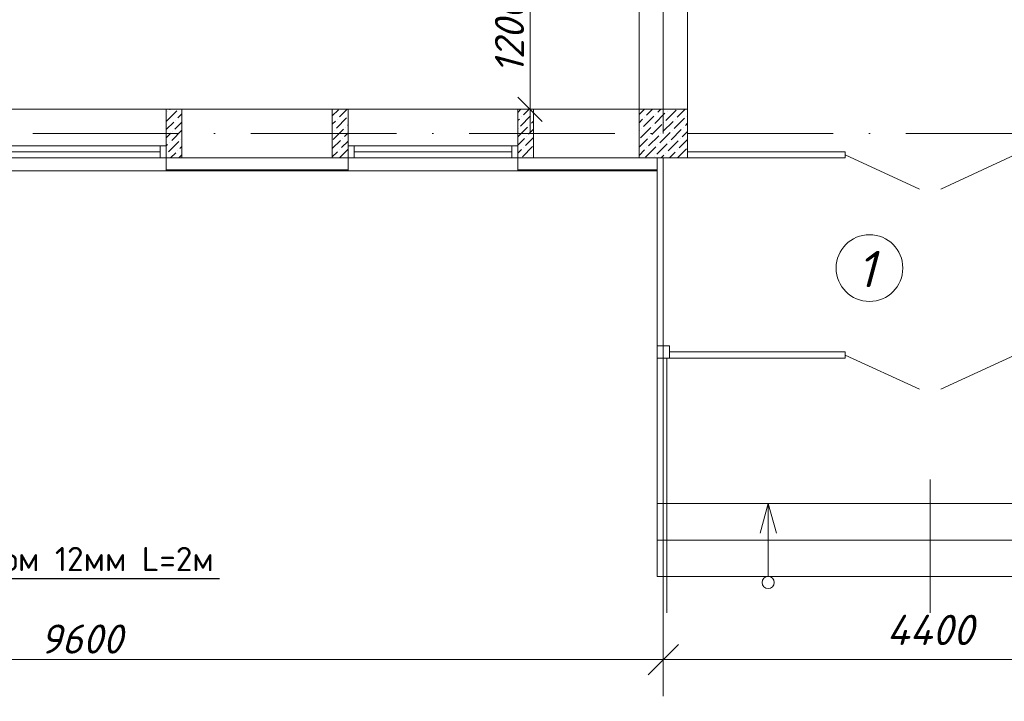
# Model space of a CAD drawing. Header units: millimetres. Extents: x 1114507 to 93926427, y 174473 to 817039.
# Tile 250 of 256: x 1673227 to 1681347, y 762146 to 767764. Entities that reach past the tile are written whole.
import ezdxf
from ezdxf import colors
from ezdxf.entities.mleader import LeaderData, LeaderLine
from ezdxf.math import Vec2, Vec3

# ---------------------------------------------------------------- set-up
doc = ezdxf.new("R2010")
doc.units = ezdxf.units.MM
doc.linetypes.add('ACAD_ISO10W100', pattern=[18, 12, -3, 0, -3])
for name, color, linetype, lineweight in [('expl', 234, 'Continuous', 13), ('размеры', 12, 'Continuous', 15), ('ТЕХНОЛОГИЯ', 36, 'Continuous', 18)]:
    doc.layers.add(name, color=color, linetype=linetype, lineweight=lineweight)
doc.layers.add('NOTE', color=3, linetype='Continuous')
doc.layers.add('RAZMERNAR', color=152, linetype='Continuous')
doc.styles.add('ISOCPEUR 1', font='isocpeur.TTF')
doc.styles.get("Standard").update_dxf_attribs({"font": 'isocpeui.ttf'})
doc.styles.add('ГОСТ 300', font='isocpeui.ttf', dxfattribs={"height": 300})
doc.linetypes.add('FENCELINE1', pattern='A,6.35,-2.54,[133,ltypeshp.shx,S=2.54,R=0,X=-2.54,Y=0],-2.54,25.4', length=36.83)
doc.dimstyles.new('Санжар', dxfattribs={"dimtxt": 240, "dimasz": 200, "dimexe": 200, "dimexo": 200, "dimgap": 50, "dimtad": 1, "dimdec": 0, "dimtxsty": 'Standard', "dimblk": 'OBLIQUE', "dimcen": 2.5, "dimdle": 200, "dimclrd": 152, "dimclre": 152, "dimclrt": 152, "dimadec": 0, "dimazin": 0, "dimtfac": 1, "dimtdec": 0, "dimtmove": 0, "dimatfit": 3, "dimldrblk": 'OBLIQUE', "dimfxl": 0, "dimlwd": 0, "dimlwe": 0, "dimarcsym": 0})

# ---------------------------------------------------------------- blocks, each defined once
blk = doc.blocks.new('_Oblique')
at = {"color": 0, "linetype": 'ByBlock', "lineweight": -2}
blk.add_line((-0.5, -0.5), (0.5, 0.5), dxfattribs=at)
blk = doc.blocks.new('blok1qavmak')
at = {"color": 1, "linetype": 'ACAD_ISO10W100', "lineweight": 0, "ltscale": 100}
for p, q in [((1504960.8, 782425.1), (1504960.8, 766825.1)), ((1518960.8, 766825.1), (1491960.8, 766825.1))]:
    blk.add_line(p, q, dxfattribs=at)
at = {"lineweight": 0, "ltscale": 100}
for p, q in [((1505160.8, 773325.1), (1505160.8, 767025.1)), ((1504760.8, 772925.1), (1504760.8, 767025.1)), ((1500860.8, 767025.1), (1499460.8, 767025.1)), ((1500860.8, 767025.1), (1502360.8, 767025.1)), ((1500860.8, 767025.1), (1500860.8, 766625.1)), ((1502360.8, 767025.1), (1502360.8, 766625.1)), ((1503760.8, 767025.1), (1502360.8, 767025.1)), ((1503760.8, 767025.1), (1504760.8, 767025.1)), ((1503760.8, 767025.1), (1503760.8, 766625.1)), ((1500860.8, 766625.1), (1502360.8, 766625.1)), ((1503760.8, 766625.1), (1505160.8, 766625.1)), ((1500860.8, 766518.1), (1499460.8, 766518.1)), ((1503760.8, 766518.1), (1502360.8, 766518.1)), ((1504910.8, 763175.1), (1504910.8, 766518.1)), ((1504910.8, 763775.1), (1509410.8, 763775.1)), ((1504910.8, 763475.1), (1509410.8, 763475.1)), ((1504910.8, 763175.1), (1509410.8, 763175.1))]:
    blk.add_line(p, q, dxfattribs=at)
at = {"linetype": 'Continuous', "lineweight": 0, "ltscale": 100}
for p, q in [((1500864.3, 766928.6, 0), (1500948.5, 767012.7, 0)), ((1500872.7, 767004.3, 0), (1500872.7, 767004.3, 0)), ((1500889.6, 767021.2, 0), (1500893.5, 767025.1, 0)), ((1500956.9, 766953.8, 0), (1500990.8, 766987.7, 0)), ((1502230.8, 766970.8, 0), (1502281.2, 767021.2, 0)), ((1502264.4, 766869.6, 0), (1502348.6, 766953.8, 0)), ((1502289.7, 766962.2, 0), (1502352.5, 767025.1, 0)), ((1503760.8, 767000.2, 0), (1503785.8, 767025.1, 0)), ((1503781.8, 766886.5, 0), (1503866, 766970.6, 0)), ((1503790.3, 766962.2, 0), (1503790.3, 766962.2, 0)), ((1503807.1, 766979.1, 0), (1503853.1, 767025.1, 0)), ((1503882.9, 766987.5, 0), (1503882.9, 766987.5, 0)), ((1504760.8, 766981.7), (1504804.2, 767025.1)), ((1504797.6, 766883.7), (1504881.8, 766967.9)), ((1504806, 766959.5), (1504806, 766959.5)), ((1504822.8, 766976.3), (1504871.6, 767025.1)), ((1504890.2, 766909), (1504974.4, 766993.2)), ((1504898.6, 766984.8), (1504898.6, 766984.8)), ((1504915.4, 767001.6), (1504938.9, 767025.1)), ((1504982.8, 766934.2), (1505067, 767018.4)), ((1504991.2, 767010), (1504991.2, 767010)), ((1505050.1, 766866.9), (1505134.3, 766951.1)), ((1505075.4, 766959.5), (1505141, 767025.1)), ((1505151.2, 766967.9), (1505151.2, 766967.9)), ((1500860.8, 766857.7, 0), (1500923.3, 766920.1, 0)), ((1500931.7, 766861.2, 0), (1500990.8, 766920.4, 0)), ((1500940.1, 766937, 0), (1500940.1, 766937, 0)), ((1502230.8, 766903.4, 0), (1502256, 766928.6, 0)), ((1502272.8, 766945.4, 0), (1502272.8, 766945.4, 0)), ((1502340.2, 766878, 0), (1502340.2, 766878, 0)), ((1502357, 766894.9, 0), (1502360.8, 766898.7, 0)), ((1503760.8, 766932.8, 0), (1503773.4, 766945.4, 0)), ((1503760.8, 766798.1, 0), (1503840.8, 766878, 0)), ((1503765, 766869.6, 0), (1503765, 766869.6, 0)), ((1503857.6, 766894.9, 0), (1503857.6, 766894.9, 0)), ((1503874.4, 766911.7, 0), (1503890.8, 766928.1, 0)), ((1504760.8, 766914.4), (1504789.2, 766942.7)), ((1504772.3, 766791.1), (1504856.5, 766875.3)), ((1504780.7, 766866.9), (1504780.7, 766866.9)), ((1504864.9, 766816.4), (1504949.1, 766900.6)), ((1504873.3, 766892.2), (1504873.3, 766892.2)), ((1504957.5, 766841.6), (1505041.7, 766925.8)), ((1504966, 766917.4), (1504966, 766917.4)), ((1505058.6, 766942.7), (1505058.6, 766942.7)), ((1505125.9, 766875.3), (1505125.9, 766875.3)), ((1505142.8, 766892.2), (1505160.8, 766910.2)), ((1500860.8, 766790.4, 0), (1500898, 766827.5, 0)), ((1500906.4, 766768.6, 0), (1500990.6, 766852.8, 0)), ((1500914.8, 766844.4, 0), (1500914.8, 766844.4, 0)), ((1502239.2, 766777, 0), (1502323.3, 766861.2, 0)), ((1502247.6, 766852.8, 0), (1502247.6, 766852.8, 0)), ((1502314.9, 766785.4, 0), (1502314.9, 766785.4, 0)), ((1502331.8, 766802.3, 0), (1502360.8, 766831.4, 0)), ((1503760.8, 766730.8, 0), (1503815.5, 766785.4, 0)), ((1503823.9, 766726.5, 0), (1503890.8, 766793.4, 0)), ((1503832.4, 766802.3, 0), (1503832.4, 766802.3, 0)), ((1503849.2, 766819.1, 0), (1503890.8, 766860.8, 0)), ((1504760.8, 766847), (1504763.9, 766850.1)), ((1504839.7, 766723.8), (1504923.9, 766808)), ((1504848.1, 766799.5), (1504848.1, 766799.5)), ((1504932.3, 766749), (1505016.5, 766833.2)), ((1504940.7, 766824.8), (1504940.7, 766824.8)), ((1505024.9, 766774.3), (1505109.1, 766858.5)), ((1505033.3, 766850.1), (1505033.3, 766850.1)), ((1505117.5, 766799.5), (1505160.8, 766842.9)), ((1500860.8, 766723, 0), (1500872.7, 766734.9, 0)), ((1500881.2, 766676, 0), (1500965.3, 766760.2, 0)), ((1500889.6, 766751.8, 0), (1500889.6, 766751.8, 0)), ((1500973.8, 766701.2, 0), (1500990.8, 766718.3, 0)), ((1500982.2, 766777, 0), (1500982.2, 766777, 0)), ((1502230.8, 766701.4, 0), (1502298.1, 766768.6, 0)), ((1502306.5, 766709.7, 0), (1502360.8, 766764, 0)), ((1503798.7, 766633.9, 0), (1503882.9, 766718.1, 0)), ((1503807.1, 766709.7, 0), (1503807.1, 766709.7, 0)), ((1504760.8, 766712.3), (1504831.3, 766782.7)), ((1504814.4, 766631.2), (1504898.6, 766715.4)), ((1504822.8, 766706.9), (1504822.8, 766706.9)), ((1504907, 766656.4), (1504991.2, 766740.6)), ((1504915.4, 766732.2), (1504915.4, 766732.2)), ((1504999.6, 766681.7), (1505083.8, 766765.9)), ((1505008.1, 766757.4), (1505008.1, 766757.4)), ((1505092.2, 766706.9), (1505160.8, 766775.5)), ((1505100.7, 766782.7), (1505100.7, 766782.7)), ((1500864.3, 766659.1, 0), (1500864.3, 766659.1, 0)), ((1500897.6, 766625.1, 0), (1500940.1, 766667.6, 0)), ((1500956.9, 766684.4, 0), (1500956.9, 766684.4, 0)), ((1500965, 766625.1, 0), (1500990.8, 766651, 0)), ((1502230.8, 766634, 0), (1502272.8, 766676, 0)), ((1502289.3, 766625.1, 0), (1502360.8, 766696.7, 0)), ((1502289.7, 766692.8, 0), (1502289.7, 766692.8, 0)), ((1502357, 766625.5, 0), (1502357, 766625.5, 0)), ((1503760.8, 766663.4, 0), (1503790.3, 766692.8, 0)), ((1503857.2, 766625.1, 0), (1503857.6, 766625.5, 0)), ((1503874.4, 766642.3, 0), (1503874.4, 766642.3, 0)), ((1504760.8, 766644.9), (1504806, 766690.1)), ((1504890.2, 766639.6), (1504890.2, 766639.6)), ((1504943.1, 766625.1), (1504966, 766648)), ((1504982.8, 766664.8), (1504982.8, 766664.8)), ((1505010.4, 766625.1), (1505058.6, 766673.3)), ((1505075.4, 766690.1), (1505075.4, 766690.1)), ((1505077.8, 766625.1), (1505151.2, 766698.5)), ((1505159.6, 766639.6), (1505160.8, 766640.8))]:
    blk.add_line(p, q, dxfattribs=at)
at = {"color": 5, "lineweight": 0}
for p, q in [((1500810.8, 766725.1), (1499510.8, 766725.1)), ((1500860.8, 766725.1), (1500810.8, 766725.1)), ((1500810.8, 766725.1), (1500810.8, 766625.1)), ((1500860.8, 766625.1), (1500860.8, 766725.1)), ((1502360.8, 766725.1), (1502410.8, 766725.1)), ((1502360.8, 766625.1), (1502360.8, 766725.1)), ((1503710.8, 766725.1), (1502410.8, 766725.1)), ((1502410.8, 766725.1), (1502410.8, 766625.1)), ((1503760.8, 766725.1), (1503710.8, 766725.1)), ((1503710.8, 766725.1), (1503710.8, 766625.1)), ((1503760.8, 766625.1), (1503760.8, 766725.1)), ((1500810.8, 766675.1), (1499510.8, 766675.1)), ((1500810.8, 766625.1), (1499510.8, 766625.1)), ((1500810.8, 766625.1), (1500860.8, 766625.1)), ((1502410.8, 766625.1), (1502360.8, 766625.1)), ((1503710.8, 766675.1), (1502410.8, 766675.1)), ((1503710.8, 766625.1), (1502410.8, 766625.1)), ((1503710.8, 766625.1), (1503760.8, 766625.1))]:
    blk.add_line(p, q, dxfattribs=at)
at = {"color": 252, "lineweight": 0, "ltscale": 100}
for p, q in [((1500860.8, 766625.1), (1500860.8, 766518.1)), ((1502360.8, 766625.1), (1502360.8, 766518.1)), ((1503760.8, 766625.1), (1503760.8, 766518.1)), ((1505160.8, 766625.1), (1505160.8, 766625.1)), ((1500860.8, 766518.1), (1502360.8, 766518.1)), ((1503760.8, 766518.1), (1504910.8, 766518.1))]:
    blk.add_line(p, q, dxfattribs=at)
at = {"color": 152, "lineweight": 0, "ltscale": 100}
for p, q in [((1504960.8, 766625.1), (1504960.8, 762289.5)), ((1505160.8, 762489.5), (1495160.8, 762489.5))]:
    blk.add_line(p, q, dxfattribs=at)
at = {"color": 32, "lineweight": 0, "ltscale": 100}
for p, q in [((1500860.8, 766525.1), (1502360.8, 766525.1)), ((1503760.8, 766525.1), (1504910.8, 766525.1))]:
    blk.add_line(p, q, dxfattribs=at)
at = {"color": 204, "linetype": 'FENCELINE1', "lineweight": 0, "ltscale": 15}
for p, q in [((1504990.8, 762875.1), (1504990.8, 764975.1)), ((1507160.8, 763975.1), (1507160.8, 762875.1))]:
    blk.add_line(p, q, dxfattribs=at)
at = {"layer": 'expl', "lineweight": 0}
for p, q in [((1505825.8, 763775.1), (1505758.7, 763532)), ((1505825.8, 763175.1), (1505825.8, 763775.1)), ((1505825.8, 763775.1), (1505893, 763532))]:
    blk.add_line(p, q, dxfattribs=at)
blk.add_circle((1505825.8, 763125.1), 50, dxfattribs=at)
at = {"layer": 'RAZMERNAR', "lineweight": 0, "ltscale": 100}
for p, q in [((1504960.8, 766425.1), (1504960.8, 762189.5)), ((1509510.8, 762489.5), (1504810.8, 762489.5))]:
    blk.add_line(p, q, dxfattribs=at)
at = {"layer": 'размеры', "lineweight": 0, "ltscale": 5}
for p, q in [((1500990.8, 767025.1), (1500860.8, 767025.1)), ((1500860.8, 767025.1), (1500860.8, 766625.1)), ((1500990.8, 766625.1), (1500990.8, 767025.1)), ((1502360.8, 767025.1), (1502230.8, 767025.1)), ((1502230.8, 767025.1), (1502230.8, 766625.1)), ((1502360.8, 766625.1), (1502360.8, 767025.1)), ((1503890.8, 767025.1), (1503760.8, 767025.1)), ((1503760.8, 767025.1), (1503760.8, 766625.1)), ((1503890.8, 766625.1), (1503890.8, 767025.1)), ((1505160.8, 767025.1), (1504760.8, 767025.1)), ((1504760.8, 767025.1), (1504760.8, 766625.1)), ((1505160.8, 766625.1), (1505160.8, 767025.1)), ((1500860.8, 766625.1), (1500990.8, 766625.1)), ((1502230.8, 766625.1), (1502360.8, 766625.1)), ((1503760.8, 766625.1), (1503890.8, 766625.1)), ((1504760.8, 766625.1), (1505160.8, 766625.1)), ((1505010.8, 765075.1), (1504910.8, 765075.1)), ((1504910.8, 765075.1), (1504910.8, 764975.1)), ((1505010.8, 764975.1), (1505010.8, 765075.1)), ((1504910.8, 764975.1), (1505010.8, 764975.1))]:
    blk.add_line(p, q, dxfattribs=at)
at = {"layer": 'ТЕХНОЛОГИЯ', "color": 152, "linetype": 'ByBlock', "lineweight": 0, "ltscale": 100}
for p, q in [((1504910.8, 765075.1), (1504910.8, 766625.1)), ((1504960.8, 765075.1), (1504960.8, 766625.1)), ((1506460.8, 766675.1), (1505160.8, 766675.1)), ((1506460.8, 766625.1), (1505160.8, 766625.1)), ((1506460.8, 766675.1), (1506460.8, 766625.1)), ((1506460.8, 766650.1), (1507073.7, 766367.6)), ((1507860.8, 766650.1), (1507248, 766367.6)), ((1505010.8, 765025.1), (1506460.8, 765025.1)), ((1506460.8, 765025.1), (1506460.8, 764975.1)), ((1506460.8, 765000.1), (1507073.7, 764717.6)), ((1507860.8, 765000.1), (1507248, 764717.6)), ((1505010.8, 764975.1), (1506460.8, 764975.1))]:
    blk.add_line(p, q, dxfattribs=at)
at = {"color": 152, "lineweight": 0, "ltscale": 100, "xscale": 200, "yscale": 200, "zscale": 200}
blk.add_blockref('_Oblique', (1504960.8, 762489.5), dxfattribs=at)
at = {"layer": 'RAZMERNAR', "lineweight": 0, "ltscale": 100, "xscale": 250, "yscale": 250, "zscale": 250, "rotation": 180}
blk.add_blockref('_Oblique', (1504960.8, 762489.5), dxfattribs=at)
at = {"color": 152, "lineweight": 0, "ltscale": 100, "insert": (1500160.8, 762659.5), "char_height": 240, "attachment_point": 5}
blk.add_mtext('9600', dxfattribs=at)
at = {"layer": 'RAZMERNAR', "lineweight": 0, "ltscale": 100, "insert": (1507160.8, 762734.5), "char_height": 250, "attachment_point": 5}
blk.add_mtext('4400', dxfattribs=at)
blk = doc.blocks.new('_Dot')
at = {"color": 0, "linetype": 'ByBlock', "lineweight": -2}
blk.add_line((-0.5, 0), (-1, 0), dxfattribs=at)
at = {"color": 0, "linetype": 'ByBlock', "const_width": 0.5}
blk.add_lwpolyline([(-0.25, 0, 1), (0.25, 0, 1)], format="xyb", close=True, dxfattribs=at)
blk = doc.blocks.new('*D1834')
at = {"color": 152, "linetype": 'Continuous', "lineweight": 0, "ltscale": 100, "transparency": 16777216}
for p, q in [((1677435.9, 766825.1), (1677435.9, 768425.1)), ((1677555.9, 768225.1), (1677235.9, 768225.1)), ((1677555.9, 767025.1), (1677235.9, 767025.1))]:
    blk.add_line(p, q, dxfattribs=at)
at = {"layer": 'Defpoints', "color": 0, "lineweight": 35, "ltscale": 100, "transparency": 16777216}
for p in [(1677435.9, 768225.1), (1678334.9, 768225.1), (1678334.9, 767025.1)]:
    blk.add_point(p, dxfattribs=at)
at = {"color": 152, "lineweight": 0, "ltscale": 100, "transparency": 16777216, "xscale": 200, "yscale": 200, "zscale": 200}
for p, rotation in [((1677435.9, 768225.1), 90), ((1677435.9, 767025.1), 270)]:
    blk.add_blockref('_Oblique', p, dxfattribs=dict(at, rotation=rotation))
at = {"color": 152, "lineweight": 35, "ltscale": 100, "transparency": 16777216, "insert": (1677265.9, 767625.1), "char_height": 240, "attachment_point": 5, "rotation": 90, "bg_fill": 3, "box_fill_scale": 1.1, "bg_fill_color": 256, "bg_fill_true_color": 13158600, "bg_fill_transparency": 0}
blk.add_mtext('1200', dxfattribs=at)
blk = doc.blocks.new('uslov')
at = {"layer": 'NOTE', "color": 0, "style": 'ГОСТ 300'}
for s, p in [('\\M+3ACA3\\M+3ACED\\M+3ACDC\\M+3ACDD\\M+3ACF0\\M+3ACE9\\M+3ACD1\\M+3ACE4\\M+3ACD6\\M+3ACDD\\M+3ACEE \\M+3ACE0\\M+3ACD5\\M+3ACDF\\M+3ACE0\\M+3ACE1\\M+3ACE0\\M+3ACDD\\M+3ACF0\\M+3ACE3\\M+3ACDF\\M+3ACED\\M+3ACDB, \\M+3ACE3\\M+3ACDC\\M+3ACE2\\M+3ACED\\M+3ACE4\\M+3ACE0\\M+3ACDB \\M+3ACE5\\M+3ACE3\\M+3ACE4\\M+3ACD1\\M+3ACDF\\M+3ACE0\\M+3ACD3\\M+3ACDC\\M+3ACDA, 250\\M+3ACA3, 6 \\M+3ACA1, \\M+3ACD4\\M+3ACD6\\M+3ACE2\\M+3ACDE\\M+3ACD6\\M+3ACE4.', (933111.7, 710593.4, -0.2)), ('\\M+3ACA3\\M+3ACED\\M+3ACDC\\M+3ACDD\\M+3ACF0\\M+3ACE9\\M+3ACD1\\M+3ACE4\\M+3ACD6\\M+3ACDD\\M+3ACEE \\M+3ACE0\\M+3ACD5\\M+3ACDF\\M+3ACE0\\M+3ACE1\\M+3ACE0\\M+3ACDD\\M+3ACF0\\M+3ACE3\\M+3ACDF\\M+3ACED\\M+3ACDB, \\M+3ACE3\\M+3ACD5\\M+3ACD3\\M+3ACE0\\M+3ACD6\\M+3ACDF\\M+3ACDF\\M+3ACED\\M+3ACDB, \\M+3ACE3\\M+3ACDC\\M+3ACE2\\M+3ACED\\M+3ACE4\\M+3ACE0\\M+3ACDB \\M+3ACE5\\M+3ACE3\\M+3ACE4\\M+3ACD1\\M+3ACDF\\M+3ACE0\\M+3ACD3\\M+3ACDC\\M+3ACDA, 250\\M+3ACA3, 6 \\M+3ACA1', (933123.2, 710271.1, -0.2))]:
    blk.add_text(s, height=96.2428, dxfattribs=at).set_placement(p)

msp = doc.modelspace()

# ---------------------------------------------------------------- linework, layer by layer
at = {"layer": 'expl', "lineweight": 0}
msp.add_circle((1680234.9, 765717), 275.1, dxfattribs=at)

# ---------------------------------------------------------------- texts
at = {"lineweight": 0, "insert": (1680282.9, 765558.9), "char_height": 300, "width": 349.19, "attachment_point": 9}
msp.add_mtext('1', dxfattribs=at)

# ---------------------------------------------------------------- next in the draw order: block references
at = {"color": 0}
msp.add_blockref('blok1qavmak', (173574, 0), dxfattribs=at)

# ---------------------------------------------------------------- next in the draw order: block references
at = {"color": 0, "lineweight": 30, "xscale": 0.9657656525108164, "yscale": 0.9657656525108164, "zscale": 0.9657656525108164}
msp.add_blockref('uslov', (743409.7, 81250.9), dxfattribs=at)

# ---------------------------------------------------------------- next in the draw order: texts
at = {"linetype": 'ByBlock', "lineweight": 30, "ltscale": 10, "insert": (1197603, 784433.1, 0), "char_height": 250, "width": 18040, "attachment_point": 1, "style": 'ISOCPEUR 1'}
msp.add_mtext('     Рабочая документация по объекту: {\\C7;школы ^J}     Настоящий проект выполнен на основании чертежей марки АС, ВК и ОВ в соответствии с требованиями КМК и ПУЭ.\\P     Внешнее электроснабжение решается в отдельном проекте "Внутриплощадочных сетей"\\P     Проект энергоснабжения школы.\\P     Установленная мощность 33,6 кВт; Расчетная мощность 30,2 кВт  \\P     По надежности энергоснабжения школа относится к потребителям II категории.\\P\\pi1291.6675,t0,19518.5175;{\\LСиловое электрооборудование:\\P\\pi0,tz;}     В качестве вводно-распределительного и силового щита принят щит {\\C0;ПР11-3060-21УЗ (изготовить индв. по заказу) }. В качестве осветительного и силового щита принять щит ЩРВ-6 {\\C0;(изготовить индв. по заказу)} и щит комплектный ОЩВ.\\P\\pt0,19518.5175;     Электропотребителями здания  являются: освещение, штепсельные розетки, электропотребители технологического оборудования. Главный распределительный щит, силовые щиты и щиты освещения приняты сборными с модульными автоматическими выключателями с установкой на DIN-рейку по индивидуальному заказу. В распределительных щитах предусматривается устройство заземляющей шины. Фазораспределение злектронагрузок должно быть равномерным. Автоматические выключатели на розеточных группах имеют устройства  защитного отключения. \\P\\ptz;     Силовыми электроприемниками являются потребители сантехнического и технологического оборудования помещений. Магистральные и распределительные сети выполняются медным кабелем ВВГнг  в винипластовых  трубах в стенах срыто под штукатуркой. Ответвительные коробки установить скрыто на стене.\\P     1.  Розетки разместить на высоте 1800 мм от чистого пола в  помещениях   для  пребывания  детей  (А также см. уточнение по плану)  согласно пункта 12.34 КМК КМК КМК 2.04.17-19. ^J     2.  Выключатели во всех помещениях разместить на высоте 1800 мм.  Отступ от проёмов дверей - 200 мм, а также см. уточнение по плану.^J  Допускается установка выключателей под потолком с управлением при помощи шнура. ПУЭ п. 6.6.31.^J  Установка штепсельных розеток в ванных комнатах, душевых, мыльных помещениях бань, помещениях, содержащих нагреватели для саун (далее по тексту «саунах»), а также в стиральных помещениях прачечных не допускается ПУЭ п. 7.1.48.^JМинимальное расстояние от выключателей, штепсельных розеток и элементов электроустановок до газопроводов должно быть не менее 0,5 м ПУЭ п. 7.1.50.\\P{\\O      \\L\\oЭлектроосвещение}\\P     В соответствии КМК КМК 2.01.05-19. в проекте предусматривается общее рабочее, эвакуационное освещение на напряжение 220В.  Рабочее освещение предусматривается во всех помещениях комплекса, эвакуационное - в коридорах, в фойе, лестничных клетках, вестибюле. На выходах по пути эвакуации устанавливаются световые указатели "Выход" с аккумуляторными  батареями. Светильники аварийного освещения обозначаются значком "А" и выбираются из числа светильников рабочего освещения и питаются от щита ЩАО. Управление освещением выполняется включателями, устанавливаемыми по месту. Выбор светильников произведен в соответствии с назначением помещений, их конструктивными особенностями и характеристикой окружающей среды. В качестве источников света приняты светильники потолочные светодиодные LED панели и {\\C0;светодиодные линейные светильники} . Групповые сети освещения выполняются медным кабелем ВВГнг в винипластовой трубе.\\P\\pi1896.36,t0,28627.16;{\\LЗаземление}\\P\\pi0,tz;     Для защиты от поражения  электрическим током применяется система заземления TN-S  (используется 3я и 5я  жила  кабеля) и выполняется уравнивание потенциалов. Все металлические нетоковедущие части электрооборудования подлежат заземлению. В качестве заземляющих проводников используются нулевые провода сети и специальные заземляющие проводники, прокладываемые совместно с рабочими проводниками от электрощитов до электропотребителей. Сопротивление растеканию тока заземляющих устройств не должно превышать 4 Ом в любое время года. Внутренний контур заземления необходимо присоединить к наружному контуру заземления. Защита от заноса высокого потенциала и уравнивание потенциалов выполняется путем присоединения металлической арматуры фундаментов к горизонтальному  заземлителю. Все соединения выполнить сваркой.', dxfattribs=at)

# ---------------------------------------------------------------- next in the draw order: dimensions: what is measured, and where the dimension line sits
at = {"color": 0, "lineweight": 35, "ltscale": 100}
dim = msp.add_linear_dim(base=(1677435.9, 768225.1), p1=(1678334.9, 767025.1), p2=(1678334.9, 768225.1), angle=270, dimstyle='Санжар', override={"dimfxl": 120, "dimfxlon": 1, "dimtfill": 1, "dimarcsym": 1}, dxfattribs=at)
dim.commit()
dim.dimension.update_dxf_attribs({"geometry": '*D1834', "text_midpoint": (1677265.9, 767625.1)})

# ---------------------------------------------------------------- next in the draw order: leaders
at = {"lineweight": 0}
ml = msp.add_multileader_mtext('Standard', dxfattribs=at)
ml.set_content('{\\C0;   Сталь круглая  диаметром 12мм L=2м ^JПринять за отм. 0.000 м}', color=256, style='ISOCPEUR 1')
ml.set_leader_properties()
ml.set_arrow_properties(name='DOT')
ml.build(insert=Vec2(0, 0))
ml.multileader.update_dxf_attribs({"text_left_attachment_type": 6, "text_right_attachment_type": 6, "dogleg_length": 0.36, "arrow_head_size": 10})
ctx = ml.context
ctx.base_point, ctx.char_height, ctx.arrow_head_size, ctx.landing_gap_size, ctx.plane_origin = Vec3(1669598.6, 763158.9, -709.5), 200, 10, 1, Vec3(1671636.4, 764921.3, -709.5)
ctx.left_attachment, ctx.right_attachment = 6, 6
notes = []
notes.append((ctx, [(0, (1, 1, 0), (1669598.3, 763158.9, -709.5), (1, 0), 0.36, [(0, [(1668514.4, 763999.5, -709.5)], 0, [])])]))
ctx.mtext.insert, ctx.mtext.width, ctx.mtext.flow_direction = Vec3(1669599.6, 763418.9, -709.5), 5280.863, 5
for ctx, leaders in notes:
    for number, flags, end, landing, length, lines in leaders:
        leader = LeaderData()
        leader.index, (leader.has_last_leader_line, leader.has_dogleg_vector, leader.attachment_direction) = number, flags
        leader.last_leader_point, leader.dogleg_vector, leader.dogleg_length = Vec3(end), Vec3(landing), length
        for number, points, colour, breaks in lines:
            line = LeaderLine()
            line.index, line.vertices, line.color, line.breaks = number, Vec3.list(points), colors.encode_raw_color(colour), breaks
            leader.lines.append(line)
        ctx.leaders.append(leader)

doc.saveas('drawing.dxf')
